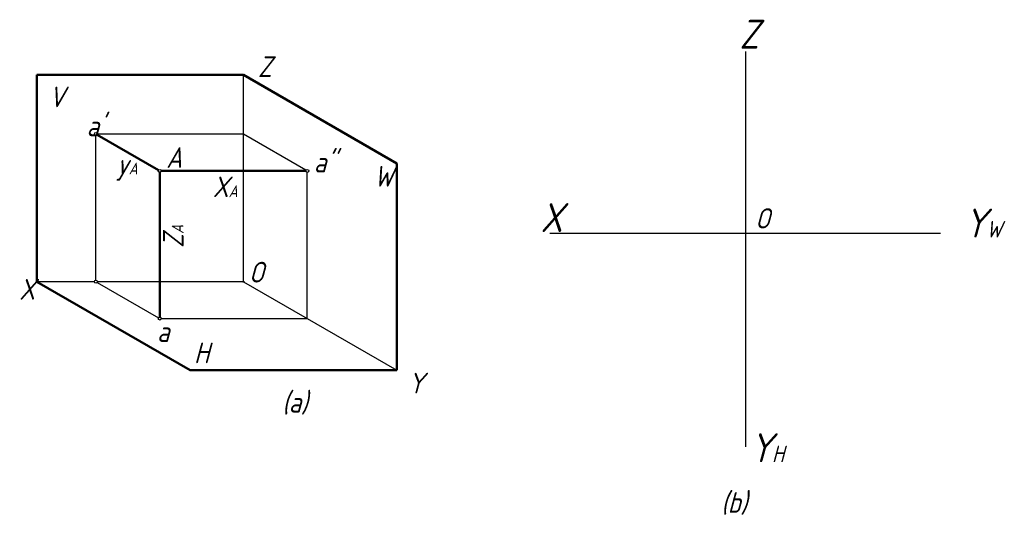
# Model space of a CAD drawing. Header units: millimetres. Extents: x 891 to 1058, y -153 to -68.
import ezdxf

# ---------------------------------------------------------------- set-up
doc = ezdxf.new("R2010")
doc.units = ezdxf.units.MM
doc.header["$LTSCALE"] = 0.5
doc.layers.add('文字层', color=227, linetype='Continuous', lineweight=20)
doc.layers.add('粗实线层', color=7, linetype='Continuous', lineweight=50)
doc.layers.add('细实线层', color=7, linetype='Continuous')
doc.styles.add('工程斜体', font='gbeitc.shx', dxfattribs={"bigfont": 'gbcbig.shx'})

msp = doc.modelspace()

# ---------------------------------------------------------------- linework, layer by layer
at = {"layer": '粗实线层', "color": 7, "ltscale": 0.5}
for p, q in [((929.3, -77.5), (894.3, -77.5)), ((894.3, -77.5), (894.3, -112.5)), ((955.28, -92.5), (929.3, -77.5)), ((914.9, -93.63), (904.51, -87.63)), ((955.28, -127.5), (955.28, -92.5)), ((915.12, -118.5), (915.12, -94)), ((915.37, -93.75), (939.87, -93.75)), ((894.3, -112.5), (920.28, -127.5)), ((894.3, -112.5), (920.28, -127.5)), ((920.28, -127.5), (955.28, -127.5))]:
    msp.add_line(p, q, dxfattribs=at)
at = {"layer": '细实线层', "color": 7, "ltscale": 0.5}
for p, q in [((1014.37, -73.53), (1014.37, -140.44)), ((929.3, -112.5), (929.3, -77.5)), ((904.3, -112.25), (904.3, -87.75)), ((929.3, -87.5), (904.55, -87.5)), ((939.9, -93.63), (929.3, -87.5)), ((940.12, -118.75), (940.12, -94)), ((981.22, -104.29), (1047.37, -104.29)), ((904.05, -112.5), (894.3, -112.5)), ((904.51, -112.63), (914.9, -118.63)), ((929.3, -112.5), (904.55, -112.5)), ((929.3, -112.5), (955.28, -127.5)), ((915.37, -118.75), (940.12, -118.75))]:
    msp.add_line(p, q, dxfattribs=at)
for centre, radius in [((904.3, -87.5), 0.25), ((915.12, -93.75), 0.25), ((940.12, -93.75), 0.25), ((904.3, -112.5), 0.25), ((929.3, -112.5), 0.1), ((915.12, -118.75), 0.25)]:
    msp.add_circle(centre, radius, dxfattribs=at)

# ---------------------------------------------------------------- texts
at = {"layer": '文字层', "color": 7, "ltscale": 0.5, "attachment_point": 1, "style": '工程斜体'}
for s, insert, char_height, width in [('Z', (1013.31, -68.14), 4.9, 4.111), ('Z', (931.76, -74.34), 3.5, 2.8229), ('V', (896.35, -79.46), 3.5, 2.8229), ("a'", (902.73, -84.38), 3.5, 2.9364), ('A', (916.22, -89.73), 3.5, 2.9364), ('y{\\H0.5714x;A}', (907.83, -90.85), 3.5, 2.9364), ('a"', (941.23, -90.51), 3.5, 2.9364), ('W', (951.4, -92.9), 3.5, 2.8229), ('X{\\H0.5714x;A}', (924.1, -94.69), 3.5, 2.9364), ('X', (979.62, -99.19), 4.9, 4.111), ('O', (1015.98, -100.06), 3.43, 2.8777), ('Y{\\H0.5714x;W}', (1051.39, -100.12), 4.9, 4.111), ('O', (930.22, -109.14), 3.5, 2.8229), ('X', (891.32, -112.04), 3.5, 2.8229), ('a', (914.66, -119.2), 3.5, 2.9364), ('H', (920.93, -122.81), 3.5, 2.8229), ('Y', (957.2, -127.92), 3.5, 2.8229), ('(a)', (935.86, -131.16), 3.5, 7.9347), ('Y{\\H0.5714x;H}', (1015.08, -138.16), 4.9, 4.111), ('(b)', (1010.22, -148.13), 3.5, 2.9407)]:
    msp.add_mtext(s, dxfattribs=dict(at, insert=insert, char_height=char_height, width=width))
at = {"layer": '文字层', "color": 7, "ltscale": 0.5, "insert": (915.66, -106.77), "char_height": 3.5, "width": 0.1832, "attachment_point": 1, "rotation": 90, "style": '工程斜体'}
msp.add_mtext('Z{\\H0.5714x;A}', dxfattribs=at)

doc.saveas('drawing.dxf')
